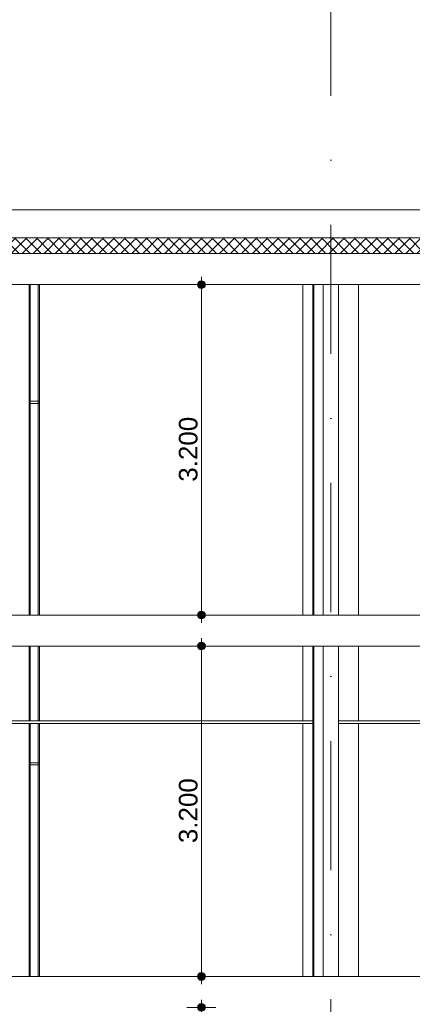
# Model space of a CAD drawing. Header units: millimetres. Extents: x -194 to 1012562, y 0 to 44349.
# Tile 62 of 97: x 200639 to 204438, y 10180 to 19716. Entities that reach past the tile are written whole.
import ezdxf
from ezdxf.enums import TextEntityAlignment as Align

# ---------------------------------------------------------------- set-up
doc = ezdxf.new("R2010")
doc.units = ezdxf.units.MM
doc.header["$MEASUREMENT"] = 0
doc.linetypes.add('streep-punt', pattern=[2500, 1250, -625, 0, -625])
for name, color, linetype in [('22 C Binnenwanden', 7, 'Continuous'), ('22 C Binnenwanden Laagscheidingslijnen', 7, 'Continuous'), ('23 Vloeren', 7, 'Continuous'), ('23 Vloeren Laagscheidingslijnen', 7, 'Continuous'), ('28 Draagconstructies', 7, 'Continuous'), ('47 Dakafwerking', 7, 'Continuous'), ('Maatvoering 1_ 100', 7, 'Continuous'), ('Maatvoering 1_ 100 2D arcering', 7, 'Continuous'), ('New_22 NC Binnenwanden', 7, 'Continuous'), ('New_22 NC Binnenwanden Doorsnede-arcering', 7, 'Continuous'), ('New_22 NC Binnenwanden Laagscheidingslijnen', 7, 'Continuous'), ('New_27 Daken', 7, 'Continuous'), ('New_27 Daken Doorsnede-arcering', 7, 'Continuous'), ('New_27 Daken Laagscheidingslijnen', 7, 'Continuous'), ('New_45 Plafondafwerking', 7, 'Continuous'), ('New_45 Plafondafwerking Laagscheidingslijnen', 7, 'Continuous'), ('Stramien', 7, 'Continuous')]:
    doc.layers.add(name, color=color, linetype=linetype)
doc.styles.add('GENERATED_STYLE_1', font='arial.ttf')
doc.dimstyles.new('GENERATED_STYLE__1', dxfattribs={"dimtxt": 179.999995, "dimasz": 142.5, "dimexe": 0.18, "dimexo": 0.0625, "dimgap": 0, "dimtad": 1, "dimdec": 0, "dimzin": 0, "dimdsep": 46, "dimtxsty": 'GENERATED_STYLE_1', "dimblk": 'ARROWHEAD_11', "dimblk1": 'ARROWHEAD_11', "dimblk2": 'ARROWHEAD_11', "dimcen": 0.09, "dimse1": 1, "dimse2": 1, "dimclrd": 2, "dimclre": 2, "dimclrt": 2, "dimadec": 1, "dimazin": 0, "dimtfac": 1, "dimtdec": 4, "dimtmove": 0, "dimatfit": 3, "dimfxl": 1, "dimtolj": 1, "dimtzin": 0, "dimarcsym": 0})
pattern_1 = [(3e-14, (160448.88, 6300), (0, 200), [])]

# ---------------------------------------------------------------- blocks, each defined once
blk = doc.blocks.new('Section Element_728_1', base_point=(160448.9, 6300))
at = {"layer": '22 C Binnenwanden', "color": 1, "linetype": 'Continuous', "lineweight": 0}
for p, q in [((203723.9, 13650), (203723.9, 12925)), ((203723.9, 12900), (203723.9, 10450))]:
    blk.add_line(p, q, dxfattribs=at)
at = {"layer": '22 C Binnenwanden Laagscheidingslijnen', "color": 1, "linetype": 'Continuous', "lineweight": 0}
blk.add_line((203573.9, 13650), (203573.9, 10450), dxfattribs=at)
blk = doc.blocks.new('Section Element_736_1', base_point=(160448.9, 6300))
at = {"layer": '22 C Binnenwanden', "color": 1, "linetype": 'Continuous', "lineweight": 0}
blk.add_line((203723.9, 17150), (203723.9, 13950), dxfattribs=at)
at = {"layer": '22 C Binnenwanden Laagscheidingslijnen', "color": 1, "linetype": 'Continuous', "lineweight": 0}
blk.add_line((203573.9, 17150), (203573.9, 13950), dxfattribs=at)
blk = doc.blocks.new('Section Element_746_1', base_point=(160448.9, 6300))
at = {"layer": '23 Vloeren', "color": 2, "linetype": 'Continuous', "lineweight": 0}
for p, q in [((203473.9, 13950), (196523.9, 13950)), ((203573.9, 13950), (203486.4, 13950)), ((210673.9, 13950), (203723.9, 13950)), ((203473.9, 13650), (200123.9, 13650)), ((203573.9, 13650), (203486.4, 13650)), ((207173.9, 13650), (203723.9, 13650))]:
    blk.add_line(p, q, dxfattribs=at)
at = {"layer": '23 Vloeren Laagscheidingslijnen', "color": 2, "linetype": 'Continuous', "lineweight": 0}
for p, q in [((203486.4, 13950), (203473.9, 13950)), ((203723.9, 13950), (203573.9, 13950)), ((203486.4, 13650), (203473.9, 13650)), ((203723.9, 13650), (203573.9, 13650))]:
    blk.add_line(p, q, dxfattribs=at)
blk = doc.blocks.new('Section Element_747_1', base_point=(160448.9, 6300))
at = {"layer": '23 Vloeren', "color": 2, "linetype": 'Continuous', "lineweight": 0}
for p, q in [((203473.9, 17150), (200123.9, 17150)), ((203573.9, 17150), (203486.4, 17150)), ((207173.9, 17150), (203723.9, 17150))]:
    blk.add_line(p, q, dxfattribs=at)
at = {"layer": '23 Vloeren Laagscheidingslijnen', "color": 2, "linetype": 'Continuous', "lineweight": 0}
for p, q in [((203486.4, 17150), (203473.9, 17150)), ((203723.9, 17150), (203573.9, 17150))]:
    blk.add_line(p, q, dxfattribs=at)
at = {"layer": '23 Vloeren Laagscheidingslijnen', "color": 2, "linetype": 'Continuous', "lineweight": 0, "flags": 128}
blk.add_lwpolyline([(218048.9, 17450), (159678.8, 17450), (159564.5, 17450)], dxfattribs=at)
blk = doc.blocks.new('Section Element_918_1', base_point=(160448.9, 6300))
at = {"layer": '28 Draagconstructies', "color": 1, "linetype": 'Continuous', "lineweight": 0}
for p, q in [((203378.9, 13950), (203378.9, 17150)), ((203918.9, 13950), (203918.9, 17150))]:
    blk.add_line(p, q, dxfattribs=at)
blk = doc.blocks.new('Section Element_945_1', base_point=(160448.9, 6300))
at = {"layer": '28 Draagconstructies', "color": 1, "linetype": 'Continuous', "lineweight": 0}
for p, q in [((203378.9, 12925), (203378.9, 13650)), ((203918.9, 12925), (203918.9, 13650)), ((203378.9, 10450), (203378.9, 12900)), ((203918.9, 10450), (203918.9, 12900))]:
    blk.add_line(p, q, dxfattribs=at)
blk = doc.blocks.new('Section Element_950_1', base_point=(160448.9, 6300))
at = {"layer": '47 Dakafwerking', "color": 2, "linetype": 'Continuous', "lineweight": 0}
blk.add_line((192848.9, 17875), (210848.9, 17875), dxfattribs=at)
blk = doc.blocks.new('Section Element_1037_1', base_point=(160448.9, 6300))
at = {"layer": 'New_22 NC Binnenwanden', "color": 2, "linetype": 'Continuous', "lineweight": 0}
for p, q in [((200728.9, 13650), (200728.9, 12925)), ((200741.4, 13650), (200741.4, 12925)), ((200816.4, 13650), (200816.4, 12925)), ((200828.9, 12925), (200828.9, 13650)), ((200728.9, 12900), (200728.9, 12520)), ((200741.4, 12900), (200741.4, 12520)), ((200816.4, 12900), (200816.4, 12520)), ((200828.9, 12520), (200828.9, 12900)), ((200728.9, 12500), (200728.9, 12520)), ((200728.9, 12520), (200741.4, 12520)), ((200728.9, 12500), (200728.9, 10450)), ((200741.4, 12500), (200728.9, 12500)), ((200741.4, 12520), (200816.4, 12520)), ((200741.4, 12520), (200741.4, 12500)), ((200816.4, 12500), (200741.4, 12500)), ((200741.4, 12500), (200741.4, 10450)), ((200816.4, 12520), (200828.9, 12520)), ((200816.4, 12520), (200816.4, 12500)), ((200828.9, 12500), (200816.4, 12500)), ((200816.4, 12500), (200816.4, 10450)), ((200828.9, 12520), (200828.9, 12500)), ((200828.9, 10450), (200828.9, 12500))]:
    blk.add_line(p, q, dxfattribs=at)
blk = doc.blocks.new('Section Element_1050_1', base_point=(160448.9, 6300))
at = {"layer": 'New_22 NC Binnenwanden', "color": 2, "linetype": 'Continuous', "lineweight": 0}
for p, q in [((200728.9, 17150), (200728.9, 16020)), ((200741.4, 17150), (200741.4, 16020)), ((200816.4, 17150), (200816.4, 16020)), ((200828.9, 16020), (200828.9, 17150)), ((200728.9, 16000), (200728.9, 16020)), ((200728.9, 16020), (200741.4, 16020)), ((200741.4, 16020), (200816.4, 16020)), ((200741.4, 16020), (200741.4, 16000)), ((200816.4, 16020), (200828.9, 16020)), ((200816.4, 16020), (200816.4, 16000)), ((200828.9, 16020), (200828.9, 16000)), ((200728.9, 16000), (200728.9, 13950)), ((200741.4, 16000), (200728.9, 16000)), ((200816.4, 16000), (200741.4, 16000)), ((200741.4, 16000), (200741.4, 13950)), ((200828.9, 16000), (200816.4, 16000)), ((200816.4, 16000), (200816.4, 13950)), ((200828.9, 13950), (200828.9, 16000))]:
    blk.add_line(p, q, dxfattribs=at)
blk = doc.blocks.new('Section Element_1099_1', base_point=(160448.9, 6300))
at = {"layer": '23 Vloeren', "color": 2, "linetype": 'Continuous', "lineweight": 0}
for p, q in [((203473.9, 10450), (196523.9, 10450)), ((203573.9, 10450), (203486.4, 10450)), ((210673.9, 10450), (203723.9, 10450))]:
    blk.add_line(p, q, dxfattribs=at)
at = {"layer": '23 Vloeren Laagscheidingslijnen', "color": 2, "linetype": 'Continuous', "lineweight": 0}
for p, q in [((203486.4, 10450), (203473.9, 10450)), ((203723.9, 10450), (203573.9, 10450))]:
    blk.add_line(p, q, dxfattribs=at)
blk = doc.blocks.new('*X1160', base_point=(160448.9, 6300))
at = {"layer": 'New_27 Daken Doorsnede-arcering', "linetype": 'Continuous', "lineweight": 0, "true_color": 0x000000}
for points in [[(200649.4, 17602), (200799.4, 17602), (200799.4, 17604), (200649.4, 17604)], [(200949.4, 17602), (201099.4, 17602), (201099.4, 17604), (200949.4, 17604)], [(201249.4, 17602), (201399.4, 17602), (201399.4, 17604), (201249.4, 17604)], [(201549.4, 17602), (201699.4, 17602), (201699.4, 17604), (201549.4, 17604)], [(201849.4, 17602), (201999.4, 17602), (201999.4, 17604), (201849.4, 17604)], [(202149.4, 17602), (202299.4, 17602), (202299.4, 17604), (202149.4, 17604)], [(202449.4, 17602), (202599.4, 17602), (202599.4, 17604), (202449.4, 17604)], [(202749.4, 17602), (202899.4, 17602), (202899.4, 17604), (202749.4, 17604)], [(203049.4, 17602), (203199.4, 17602), (203199.4, 17604), (203049.4, 17604)], [(203349.4, 17602), (203499.4, 17602), (203499.4, 17604), (203349.4, 17604)], [(203649.4, 17602), (203799.4, 17602), (203799.4, 17604), (203649.4, 17604)], [(203949.4, 17602), (204099.4, 17602), (204099.4, 17604), (203949.4, 17604)], [(204249.4, 17602), (204399.4, 17602), (204399.4, 17604), (204249.4, 17604)]]:
    blk.add_hatch(color=18, dxfattribs=at).paths.add_polyline_path(points)
blk = doc.blocks.new('*X1161', base_point=(160448.9, 6300))
at = {"layer": 'New_27 Daken Doorsnede-arcering', "linetype": 'Continuous', "lineweight": 0, "true_color": 0x000000}
for points in [[(200649.4, 17450), (200799.4, 17450), (200799.4, 17452), (200649.4, 17452)], [(200949.4, 17450), (201099.4, 17450), (201099.4, 17452), (200949.4, 17452)], [(201249.4, 17450), (201399.4, 17450), (201399.4, 17452), (201249.4, 17452)], [(201549.4, 17450), (201699.4, 17450), (201699.4, 17452), (201549.4, 17452)], [(201849.4, 17450), (201999.4, 17450), (201999.4, 17452), (201849.4, 17452)], [(202149.4, 17450), (202299.4, 17450), (202299.4, 17452), (202149.4, 17452)], [(202449.4, 17450), (202599.4, 17450), (202599.4, 17452), (202449.4, 17452)], [(202749.4, 17450), (202899.4, 17450), (202899.4, 17452), (202749.4, 17452)], [(203049.4, 17450), (203199.4, 17450), (203199.4, 17452), (203049.4, 17452)], [(203349.4, 17450), (203499.4, 17450), (203499.4, 17452), (203349.4, 17452)], [(203649.4, 17450), (203799.4, 17450), (203799.4, 17452), (203649.4, 17452)], [(203949.4, 17450), (204099.4, 17450), (204099.4, 17452), (203949.4, 17452)], [(204249.4, 17450), (204399.4, 17450), (204399.4, 17452), (204249.4, 17452)]]:
    blk.add_hatch(color=18, dxfattribs=at).paths.add_polyline_path(points)
blk = doc.blocks.new('Section Element_1136_1', base_point=(160448.9, 6300))
at = {"layer": 'New_27 Daken Doorsnede-arcering', "linetype": 'Continuous', "lineweight": 0, "true_color": 0x000000}
h = blk.add_hatch(dxfattribs=at)
h.set_pattern_fill('415_Isolatie_ruit_0001', color=18, style=0, pattern_type=2)
h.set_pattern_definition([(45, (160448.88, 6300), (-53.03301, 53.03301), []), (135, (160448.88, 6300), (53.03301, 53.03301), [])])
h.paths.add_polyline_path([(159678.8, 17452), (218048.9, 17452), (218048.9, 17602), (184431.4, 17602), (184395.8, 17602), (184395.3, 17602), (184226.7, 17602), (159678.8, 17602)])
at = {"layer": 'New_27 Daken', "color": 9, "linetype": 'Continuous', "lineweight": 0}
blk.add_line((218048.9, 17604), (184431.4, 17604), dxfattribs=at)
at = {"layer": 'New_27 Daken Laagscheidingslijnen', "color": 9, "linetype": 'Continuous', "lineweight": 0}
blk.add_line((218048.9, 17602), (184431.4, 17602), dxfattribs=at)
at = {"layer": 'New_27 Daken Laagscheidingslijnen', "color": 1, "linetype": 'Continuous', "lineweight": 0}
blk.add_line((218048.9, 17452), (159678.8, 17452), dxfattribs=at)
at = {"layer": 'New_27 Daken', "lineweight": 0}
for name in ['*X1160', '*X1161']:
    blk.add_blockref(name, (160448.9, 6300), dxfattribs=at)
blk = doc.blocks.new('Section Element_1137_1', base_point=(160448.9, 6300))
at = {"layer": 'New_45 Plafondafwerking', "color": 2, "linetype": 'Continuous', "lineweight": 0}
for p, q in [((203473.9, 12925), (196523.9, 12925)), ((203473.9, 12900), (196523.9, 12900))]:
    blk.add_line(p, q, dxfattribs=at)
at = {"layer": 'New_45 Plafondafwerking Laagscheidingslijnen', "color": 2, "linetype": 'Continuous', "lineweight": 0}
for p, q in [((196523.9, 12925), (196523.9, 12900)), ((203473.9, 12925), (203473.9, 12900))]:
    blk.add_line(p, q, dxfattribs=at)
blk = doc.blocks.new('Section Element_1138_1', base_point=(160448.9, 6300))
at = {"layer": 'New_45 Plafondafwerking', "color": 2, "linetype": 'Continuous', "lineweight": 0}
for p, q in [((210673.9, 12925), (203723.9, 12925)), ((210673.9, 12900), (203723.9, 12900))]:
    blk.add_line(p, q, dxfattribs=at)
at = {"layer": 'New_45 Plafondafwerking Laagscheidingslijnen', "color": 2, "linetype": 'Continuous', "lineweight": 0}
for p, q in [((203723.9, 12925), (203723.9, 12900)), ((210673.9, 12925), (210673.9, 12900))]:
    blk.add_line(p, q, dxfattribs=at)
blk = doc.blocks.new('Section Element_1352_1', base_point=(160448.9, 6300))
at = {"layer": 'New_22 NC Binnenwanden Doorsnede-arcering', "linetype": 'Continuous', "lineweight": 0, "true_color": 0x000000}
h = blk.add_hatch(dxfattribs=at)
h.set_pattern_fill('930_Lijnen_vert_200_0001', color=18, style=0, pattern_type=2)
h.set_pattern_definition(pattern_1)
h.paths.add_polyline_path([(203486.4, 13650), (203473.9, 13650), (203473.9, 10450), (203486.4, 10450)])
at = {"layer": 'New_22 NC Binnenwanden', "color": 1, "linetype": 'Continuous', "lineweight": 0}
for p, q in [((203473.9, 13650), (203473.9, 12925)), ((203473.9, 12900), (203473.9, 10450))]:
    blk.add_line(p, q, dxfattribs=at)
at = {"layer": 'New_22 NC Binnenwanden Laagscheidingslijnen', "color": 1, "linetype": 'Continuous', "lineweight": 0}
blk.add_line((203486.4, 13650), (203486.4, 10450), dxfattribs=at)
blk = doc.blocks.new('Section Element_1358_1', base_point=(160448.9, 6300))
at = {"layer": 'New_22 NC Binnenwanden Doorsnede-arcering', "linetype": 'Continuous', "lineweight": 0, "true_color": 0x000000}
h = blk.add_hatch(dxfattribs=at)
h.set_pattern_fill('930_Lijnen_vert_200_0001', color=18, style=0, pattern_type=2)
h.set_pattern_definition(pattern_1)
h.paths.add_polyline_path([(203486.4, 17150), (203473.9, 17150), (203473.9, 13950), (203486.4, 13950)])
at = {"layer": 'New_22 NC Binnenwanden', "color": 1, "linetype": 'Continuous', "lineweight": 0}
blk.add_line((203473.9, 17150), (203473.9, 13950), dxfattribs=at)
at = {"layer": 'New_22 NC Binnenwanden Laagscheidingslijnen', "color": 1, "linetype": 'Continuous', "lineweight": 0}
blk.add_line((203486.4, 17150), (203486.4, 13950), dxfattribs=at)
blk = doc.blocks.new('*D1412', base_point=(160448.9, 6300))
at = {"layer": 'Maatvoering 1_ 100 2D arcering', "linetype": 'Continuous', "lineweight": 0}
for points in [[(202360.1, 10150), (202363, 10135.6), (202371.1, 10123.5), (202383.3, 10115.4), (202397.6, 10112.5), (202412, 10115.4), (202424.1, 10123.5), (202432.3, 10135.6), (202435.1, 10150), (202432.3, 10164.4), (202424.1, 10176.5), (202412, 10184.6), (202397.6, 10187.5), (202383.3, 10184.6), (202371.1, 10176.5), (202363, 10164.4)], [(202360.1, 6300), (202363, 6285.6), (202371.1, 6273.5), (202383.3, 6265.4), (202397.6, 6262.5), (202412, 6265.4), (202424.1, 6273.5), (202432.3, 6285.6), (202435.1, 6300), (202432.3, 6314.4), (202424.1, 6326.5), (202412, 6334.6), (202397.6, 6337.5), (202383.3, 6334.6), (202371.1, 6326.5), (202363, 6314.4)]]:
    blk.add_hatch(color=1, dxfattribs=at).paths.add_polyline_path(points)
at = {"layer": 'Maatvoering 1_ 100', "color": 2, "linetype": 'Continuous', "lineweight": 0}
for p, q in [((202397.6, 10187.5), (202397.6, 10225)), ((202360.1, 10150), (202257, 10150)), ((202397.6, 6337.5), (202397.6, 10112.5)), ((202538.3, 10150), (202435.1, 10150)), ((202360.1, 6300), (202257, 6300)), ((202538.3, 6300), (202435.1, 6300)), ((202397.6, 6225), (202397.6, 6262.5))]:
    blk.add_line(p, q, dxfattribs=at)
at = {"layer": 'Maatvoering 1_ 100', "color": 1, "linetype": 'Continuous', "lineweight": 0}
for centre in [(202397.6, 10150), (202397.6, 6300)]:
    blk.add_circle(centre, 37.5, dxfattribs=at)
at = {"layer": 'Maatvoering 1_ 100', "color": 2, "lineweight": 0, "insert": (202361.6, 7916.1), "char_height": 180, "attachment_point": 7, "rotation": 90, "style": 'GENERATED_STYLE_1'}
blk.add_mtext('\\A1;{\\pql;\\fArial|b0|i0|c0|p0;\\W1.000000;3.850}', dxfattribs=at)
blk = doc.blocks.new('ARROWHEAD_11')
at = {"color": 0, "linetype": 'Continuous', "lineweight": 0}
blk.add_line((0, 0), (-1, 0), dxfattribs=at)
at = {"color": 0, "linetype": 'Continuous', "lineweight": 0, "const_width": 0.25, "flags": 128}
blk.add_lwpolyline([(-0.125, 0, 1), (0.125, 0, 1)], format="xyb", close=True, dxfattribs=at)
blk = doc.blocks.new('*D1414', base_point=(160448.9, 6300))
at = {"layer": 'Maatvoering 1_ 100 2D arcering', "linetype": 'Continuous', "lineweight": 0}
for points in [[(202360.1, 13650), (202363, 13635.6), (202371.1, 13623.5), (202383.3, 13615.4), (202397.6, 13612.5), (202412, 13615.4), (202424.1, 13623.5), (202432.3, 13635.6), (202435.1, 13650), (202432.3, 13664.4), (202424.1, 13676.5), (202412, 13684.6), (202397.6, 13687.5), (202383.3, 13684.6), (202371.1, 13676.5), (202363, 13664.4)], [(202360.1, 10450), (202363, 10435.6), (202371.1, 10423.5), (202383.3, 10415.4), (202397.6, 10412.5), (202412, 10415.4), (202424.1, 10423.5), (202432.3, 10435.6), (202435.1, 10450), (202432.3, 10464.4), (202424.1, 10476.5), (202412, 10484.6), (202397.6, 10487.5), (202383.3, 10484.6), (202371.1, 10476.5), (202363, 10464.4)]]:
    blk.add_hatch(color=1, dxfattribs=at).paths.add_polyline_path(points)
at = {"layer": 'Maatvoering 1_ 100', "color": 2, "linetype": 'Continuous', "lineweight": 0}
for p, q in [((202360.1, 13650), (202257, 13650)), ((202397.6, 13687.5), (202397.6, 13725)), ((202538.3, 13650), (202435.1, 13650)), ((202397.6, 10487.5), (202397.6, 13612.5)), ((202360.1, 10450), (202257, 10450)), ((202397.6, 10375), (202397.6, 10412.5)), ((202538.3, 10450), (202435.1, 10450))]:
    blk.add_line(p, q, dxfattribs=at)
at = {"layer": 'Maatvoering 1_ 100', "color": 1, "linetype": 'Continuous', "lineweight": 0}
for centre in [(202397.6, 13650), (202397.6, 10450)]:
    blk.add_circle(centre, 37.5, dxfattribs=at)
at = {"layer": 'Maatvoering 1_ 100', "color": 2, "lineweight": 0, "insert": (202361.6, 11741.1), "char_height": 180, "attachment_point": 7, "rotation": 90, "style": 'GENERATED_STYLE_1'}
blk.add_mtext('\\A1;{\\pql;\\fArial|b0|i0|c0|p0;\\W1.000000;3.200}', dxfattribs=at)
blk = doc.blocks.new('*D1415', base_point=(160448.9, 6300))
at = {"layer": 'Maatvoering 1_ 100 2D arcering', "linetype": 'Continuous', "lineweight": 0}
for points in [[(202360.1, 17150), (202363, 17135.6), (202371.1, 17123.5), (202383.3, 17115.4), (202397.6, 17112.5), (202412, 17115.4), (202424.1, 17123.5), (202432.3, 17135.6), (202435.1, 17150), (202432.3, 17164.4), (202424.1, 17176.5), (202412, 17184.6), (202397.6, 17187.5), (202383.3, 17184.6), (202371.1, 17176.5), (202363, 17164.4)], [(202360.1, 13950), (202363, 13935.6), (202371.1, 13923.5), (202383.3, 13915.4), (202397.6, 13912.5), (202412, 13915.4), (202424.1, 13923.5), (202432.3, 13935.6), (202435.1, 13950), (202432.3, 13964.4), (202424.1, 13976.5), (202412, 13984.6), (202397.6, 13987.5), (202383.3, 13984.6), (202371.1, 13976.5), (202363, 13964.4)]]:
    blk.add_hatch(color=1, dxfattribs=at).paths.add_polyline_path(points)
at = {"layer": 'Maatvoering 1_ 100', "color": 2, "linetype": 'Continuous', "lineweight": 0}
for p, q in [((202397.6, 17187.5), (202397.6, 17225)), ((202360.1, 17150), (202257, 17150)), ((202397.6, 13987.5), (202397.6, 17112.5)), ((202538.3, 17150), (202435.1, 17150)), ((202360.1, 13950), (202257, 13950)), ((202538.3, 13950), (202435.1, 13950)), ((202397.6, 13875), (202397.6, 13912.5))]:
    blk.add_line(p, q, dxfattribs=at)
at = {"layer": 'Maatvoering 1_ 100', "color": 1, "linetype": 'Continuous', "lineweight": 0}
for centre in [(202397.6, 17150), (202397.6, 13950)]:
    blk.add_circle(centre, 37.5, dxfattribs=at)
at = {"layer": 'Maatvoering 1_ 100', "color": 2, "lineweight": 0, "insert": (202361.6, 15241.1), "char_height": 180, "attachment_point": 7, "rotation": 90, "style": 'GENERATED_STYLE_1'}
blk.add_mtext('\\A1;{\\pql;\\fArial|b0|i0|c0|p0;\\W1.000000;3.200}', dxfattribs=at)
blk = doc.blocks.new('Standard grid marker[40]_1', base_point=(203648.9, 36230))
at = {"layer": 'Stramien', "color": 1, "linetype": 'streep-punt', "lineweight": 0}
blk.add_line((203648.9, 35230), (203648.9, 2000), dxfattribs=at)
at = {"layer": 'Stramien', "color": 2, "lineweight": 0, "style": 'GENERATED_STYLE_1'}
blk.add_attdef('AC_MarkerText_1', text='', height=350, rotation=360, dxfattribs=at).set_placement((203648.9, 675), align=Align.TOP_CENTER)

msp = doc.modelspace()

# ---------------------------------------------------------------- block references
at = {"layer": '22 C Binnenwanden', "lineweight": 0}
for name in ['Section Element_736_1', 'Section Element_728_1']:
    msp.add_blockref(name, (160448.9, 6300), dxfattribs=at)
at = {"layer": '23 Vloeren', "lineweight": 0}
for name in ['Section Element_747_1', 'Section Element_746_1', 'Section Element_1099_1']:
    msp.add_blockref(name, (160448.9, 6300), dxfattribs=at)
at = {"layer": '28 Draagconstructies', "lineweight": 0}
for name in ['Section Element_918_1', 'Section Element_945_1']:
    msp.add_blockref(name, (160448.9, 6300), dxfattribs=at)
at = {"layer": '47 Dakafwerking', "lineweight": 0}
msp.add_blockref('Section Element_950_1', (160448.9, 6300), dxfattribs=at)
at = {"layer": 'New_22 NC Binnenwanden', "lineweight": 0}
for name in ['Section Element_1050_1', 'Section Element_1358_1', 'Section Element_1037_1', 'Section Element_1352_1']:
    msp.add_blockref(name, (160448.9, 6300), dxfattribs=at)
at = {"layer": 'New_27 Daken', "lineweight": 0}
msp.add_blockref('Section Element_1136_1', (160448.9, 6300), dxfattribs=at)
at = {"layer": 'New_45 Plafondafwerking', "lineweight": 0}
for name in ['Section Element_1137_1', 'Section Element_1138_1']:
    msp.add_blockref(name, (160448.9, 6300), dxfattribs=at)
at = {"layer": 'Stramien', "color": 1, "linetype": 'Continuous', "lineweight": 0}
msp.add_blockref('Standard grid marker[40]_1', (203648.9, 36230), dxfattribs=at)

# ---------------------------------------------------------------- dimensions: what is measured, and where the dimension line sits
at = {"layer": 'Maatvoering 1_ 100', "color": 2, "linetype": 'Continuous', "lineweight": 0}
for base, p1, p2, picture, middle in [((202397.6, 17150), (203162.2, 13950), (203162.2, 17150), '*D1415', (202271.6, 15542.6)), ((202397.6, 13650), (203774.2, 10450), (203774.2, 13650), '*D1414', (202271.6, 12042.6)), ((202397.6, 10150), (200804, 6300), (202654, 10150), '*D1412', (202271.6, 8217.6))]:
    dim = msp.add_linear_dim(base=base, p1=p1, p2=p2, angle=90, dimstyle='GENERATED_STYLE__1', dxfattribs=at)
    dim.commit()
    dim.dimension.update_dxf_attribs({"geometry": picture, "text_midpoint": middle, "dimtype": 160, "text_rotation": 90})

doc.saveas('drawing.dxf')
